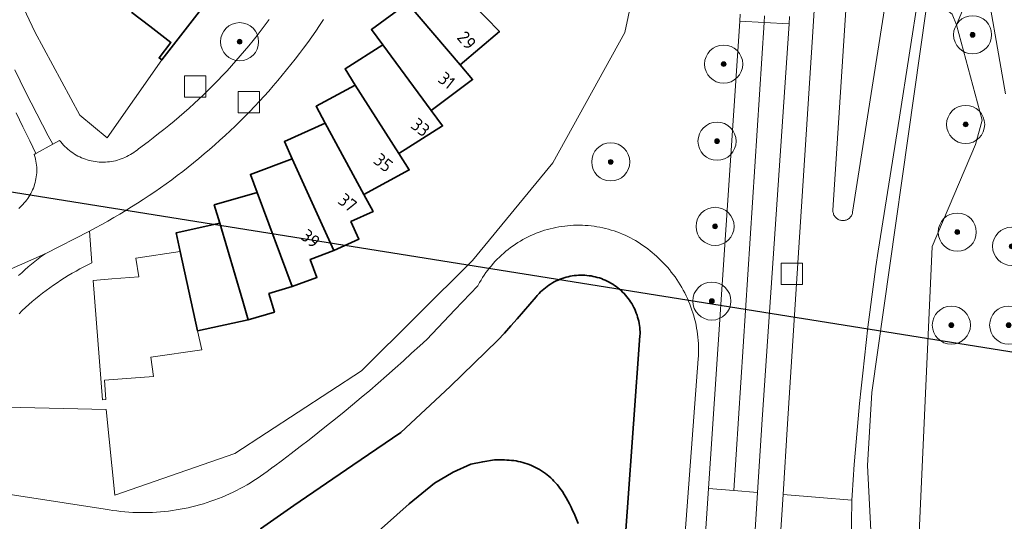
# Model space of a CAD drawing. Extents: x 154222 to 160093, y 456746 to 462495.
# Tile 104 of 254: x 158385 to 158488, y 460793 to 460846. Entities that reach past the tile are written whole.
import ezdxf
from ezdxf.enums import TextEntityAlignment as Align

# ---------------------------------------------------------------- set-up
doc = ezdxf.new("R2010")
doc.units = 0
doc.header["$LTSCALE"] = 0.75
doc.layers.get('0').update_dxf_attribs({"linetype": 'CONTINUOUS'})
doc.layers.get('DEFPOINTS').update_dxf_attribs({"linetype": 'CONTINUOUS'})
for name, color, linetype, lineweight in [('B-XX-GK-BESCHOEIING-G', 252, 'GK-BESCHOEIING', 35), ('B-XX-GR-BOOM-S', 252, 'CONTINUOUS', 25), ('B-XX-OG-BEBOUWING-GV', 6, 'CONTINUOUS', 35), ('B-XX-OG-BEBOUWING-T18', 1, 'CONTINUOUS', 18), ('B-XX-OG-TERREIN_CULTUURSCHEIDING-GV', 252, 'CONTINUOUS', 18), ('B-XX-OG-TERREIN_ERF-GV', 252, 'CONTINUOUS', 18), ('B-XX-OG-WATER_SLOOT-GV', 252, 'CONTINUOUS', 18), ('B-XX-RI-GWA_RIOOLPUT-S', 252, 'CONTINUOUS', 25), ('B-XX-VH-VERHARDING_ASFALT-GV', 252, 'CONTINUOUS', 18), ('B-XX-VH-VERHARDING_BETONSTRAATSTEEN-GV', 252, 'CONTINUOUS', 18), ('B-XX-VH-VERHARDING_STRAATBAKSTEEN-GV', 252, 'CONTINUOUS', 18), ('B-XX-VH-VERHARDING_TEGEL-GV', 252, 'CONTINUOUS', 18)]:
    doc.layers.add(name, color=color, linetype=linetype, lineweight=lineweight)
doc.styles.add('NLCS-ISO-M-T18', font='NLCS-ISO.ttf', dxfattribs={"height": 1.8})
doc.linetypes.add('GK-BESCHOEIING', pattern='A,30,-5,[1,NLCS.SHX,S=1,R=0,X=0,Y=0],-5', length=40)

# ---------------------------------------------------------------- blocks, each defined once
blk = doc.blocks.new('SRI-PUT_INSPECTIEPUT_RIOOLPUT-SO')
at = {"color": 0, "linetype": 'ByBlock', "lineweight": 18}
blk.add_lwpolyline([(-1.125, -1.125), (1.125, -1.125), (1.125, 1.125), (-1.125, 1.125)], close=True, dxfattribs=at)
blk = doc.blocks.new('SGR-BOOM_01-SO')
at = {"linetype": 'ByBlock', "lineweight": 18}
h = blk.add_hatch(color=0, dxfattribs=at)
h.dxf.hatch_style = 1
edge = h.paths.add_edge_path()
edge.add_arc((0, 0), 0.25, 0, 360)
at = {"color": 0, "linetype": 'ByBlock', "lineweight": 18}
for radius in [2, 0.25]:
    blk.add_circle((0, 0), radius, dxfattribs=at)

msp = doc.modelspace()

# ---------------------------------------------------------------- linework, layer by layer
at = {"layer": 'B-XX-GK-BESCHOEIING-G'}
for points in [[(158447.769, 460785.017), (158449.775, 460812.682), (158449.779, 460812.904), (158449.776, 460813.125), (158449.764, 460813.346), (158449.745, 460813.567), (158449.717, 460813.787), (158449.682, 460814.006), (158449.639, 460814.223), (158449.588, 460814.439), (158449.529, 460814.652), (158449.462, 460814.864), (158449.388, 460815.073), (158449.307, 460815.279), (158449.218, 460815.482), (158449.122, 460815.681), (158449.018, 460815.877), (158448.908, 460816.069), (158448.791, 460816.258), (158448.667, 460816.441), (158448.536, 460816.62), (158448.399, 460816.795), (158448.256, 460816.964), (158448.107, 460817.128), (158447.952, 460817.286), (158447.792, 460817.439), (158447.626, 460817.586), (158447.455, 460817.727), (158447.279, 460817.861), (158447.098, 460817.989), (158446.913, 460818.111), (158446.723, 460818.225), (158446.529, 460818.333), (158446.332, 460818.434), (158446.131, 460818.528), (158445.927, 460818.614), (158445.72, 460818.693), (158445.51, 460818.764), (158445.298, 460818.827), (158445.083, 460818.883), (158444.867, 460818.932), (158444.649, 460818.972), (158444.43, 460819.004), (158444.21, 460819.029), (158443.989, 460819.045), (158443.767, 460819.054), (158443.546, 460819.055), (158443.324, 460819.047), (158443.103, 460819.032), (158442.883, 460819.008), (158442.663, 460818.977), (158442.445, 460818.938), (158442.229, 460818.891), (158442.014, 460818.836), (158441.802, 460818.773), (158441.591, 460818.703), (158441.384, 460818.625), (158441.179, 460818.54), (158440.978, 460818.448), (158440.78, 460818.348), (158440.586, 460818.241), (158440.396, 460818.127), (158440.21, 460818.007), (158440.028, 460817.88), (158439.851, 460817.746), (158439.68, 460817.606), (158439.513, 460817.46), (158439.352, 460817.308), (158439.196, 460817.151), (158439.046, 460816.987), (158438.988, 460816.921), (158438.866, 460816.777), (158438.214, 460816.009), (158437.556, 460815.246), (158436.891, 460814.489), (158436.221, 460813.737), (158435.545, 460812.99), (158434.862, 460812.249), (158429.86, 460807.383), (158424.676, 460802.557), (158419.639, 460799.152), (158413.442, 460794.893), (158409.963, 460792.467)], [(158421.344, 460791.343), (158425.56, 460795.069), (158428.201, 460797.263), (158430.188, 460798.415), (158432.024, 460799.223), (158433.272, 460799.496), (158434.51, 460799.691), (158435.512, 460799.678), (158435.571, 460799.678), (158435.812, 460799.673), (158436.052, 460799.66), (158436.292, 460799.64), (158436.531, 460799.611), (158436.769, 460799.574), (158437.006, 460799.529), (158437.241, 460799.477), (158437.474, 460799.417), (158437.705, 460799.349), (158437.934, 460799.273), (158438.16, 460799.19), (158438.383, 460799.099), (158438.603, 460799.001), (158438.82, 460798.896), (158439.033, 460798.784), (158439.242, 460798.664), (158439.447, 460798.538), (158439.648, 460798.405), (158439.844, 460798.265), (158440.036, 460798.119), (158440.222, 460797.967), (158440.404, 460797.809), (158440.58, 460797.644), (158440.75, 460797.474), (158440.915, 460797.298), (158441.074, 460797.117), (158441.227, 460796.931), (158441.373, 460796.74), (158441.513, 460796.544), (158441.628, 460796.364), (158441.826, 460796.046), (158442.016, 460795.723), (158442.199, 460795.397), (158442.376, 460795.066), (158442.545, 460794.732), (158442.707, 460794.395), (158442.862, 460794.054), (158443.009, 460793.709), (158443.149, 460793.362), (158443.282, 460793.012)]]:
    msp.add_lwpolyline(points, dxfattribs=at)
at = {"layer": 'B-XX-OG-BEBOUWING-GV'}
for points in [[(158405.756, 460852.739), (158403.503, 460854.482), (158396.47, 460846.606), (158398.326, 460845.167), (158400.557, 460843.442), (158399.317, 460841.84), (158399.601, 460841.62), (158407.29, 460851.55)], [(158433.606, 460846.06), (158427.632, 460852.145), (158424.068, 460849.106), (158425.365, 460847.586), (158430.898, 460841.098), (158435.023, 460844.616)], [(158430.898, 460841.098), (158425.365, 460847.586), (158421.596, 460844.801), (158422.783, 460843.194), (158427.849, 460836.336), (158432.211, 460839.559)], [(158427.849, 460836.336), (158422.783, 460843.194), (158418.83, 460840.68), (158419.902, 460838.994), (158424.478, 460831.798), (158429.052, 460834.708)], [(158424.478, 460831.798), (158419.902, 460838.994), (158415.782, 460836.762), (158416.733, 460835.006), (158420.796, 460827.509), (158425.564, 460830.092)], [(158420.796, 460827.509), (158416.733, 460835.006), (158412.468, 460833.067), (158413.294, 460831.248), (158417.66, 460821.643), (158420.279, 460822.833), (158419.442, 460824.676), (158421.76, 460825.729)], [(158417.66, 460821.643), (158413.294, 460831.248), (158408.904, 460829.612), (158409.6, 460827.74), (158413.285, 460817.853), (158415.877, 460818.818), (158415.171, 460820.715)], [(158413.285, 460817.853), (158409.6, 460827.74), (158405.106, 460826.415), (158405.671, 460824.498), (158408.083, 460816.32), (158408.655, 460814.38), (158411.407, 460815.191), (158410.835, 460817.131)], [(158408.083, 460816.32), (158405.671, 460824.498), (158401.094, 460823.49), (158401.523, 460821.54), (158403.358, 460813.215), (158408.655, 460814.38)]]:
    msp.add_lwpolyline(points, close=True, dxfattribs=at)
at = {"layer": 'B-XX-OG-TERREIN_CULTUURSCHEIDING-GV'}
for points in [[(158453.49, 460869.521), (158448.182, 460844.486), (158440.614, 460830.842), (158432.193, 460820.588), (158420.536, 460809.024), (158407.266, 460800.351), (158394.664, 460795.989), (158393.749, 460804.984), (158383.301, 460805.206)], [(158480.059, 460855.162), (158477.018, 460835.617), (158474.767, 460821.556), (158474.536, 460819.965), (158474.313, 460818.372), (158474.098, 460816.779), (158473.891, 460815.184), (158473.692, 460813.589), (158473.501, 460811.992), (158473.318, 460810.394), (158473.143, 460808.796), (158472.975, 460807.197), (158472.816, 460805.597), (158472.665, 460803.996), (158472.521, 460802.394), (158472.386, 460800.792), (158472.258, 460799.189), (158472.139, 460797.586), (158472.027, 460795.982), (158471.993, 460795.46), (158471.95, 460790.725)], [(158407.29, 460851.55), (158399.601, 460841.62), (158393.857, 460833.466), (158390.988, 460835.818), (158386.261, 460844.567), (158383.375, 460850.77)], [(158488.111, 460838.07), (158485.725, 460851.885), (158482.983, 460845.307), (158485.694, 460835.309), (158484.981, 460832.742), (158480.432, 460822.072), (158478.836, 460786.622), (158480.768, 460786.838), (158483.564, 460787.495), (158483.972, 460787.682), (158484.373, 460787.883), (158484.766, 460788.098), (158485.152, 460788.326), (158485.529, 460788.569), (158485.898, 460788.824), (158486.257, 460789.093), (158486.606, 460789.374), (158486.945, 460789.668), (158487.273, 460789.973), (158487.591, 460790.29), (158487.897, 460790.618), (158488.19, 460790.957)], [(158482.524, 460846.414), (158482.983, 460845.307), (158485.725, 460851.885)], [(158464.02, 460784.343), (158464.781, 460796.044), (158465.268, 460803.454), (158466.429, 460821.959), (158467.848, 460843.48), (158468.344, 460851.266)], [(158456.162, 460784.632), (158456.969, 460796.69), (158460.25, 460845.69), (158460.29, 460846.411)], [(158474.328, 460786.119), (158473.654, 460799.088), (158474.102, 460806.746), (158479.798, 460846.949)], [(158384.167, 460840.602), (158384.735, 460839.438), (158385.311, 460838.276), (158385.894, 460837.119), (158386.483, 460835.964), (158387.08, 460834.814), (158387.684, 460833.667), (158388.153, 460832.789), (158388.87, 460833.19), (158389, 460833.022), (158389.137, 460832.858), (158389.279, 460832.7), (158389.427, 460832.547), (158389.581, 460832.4), (158389.741, 460832.259), (158389.905, 460832.124), (158390.075, 460831.995), (158390.249, 460831.873), (158390.428, 460831.757), (158390.611, 460831.648), (158390.797, 460831.546), (158390.988, 460831.451), (158391.182, 460831.364), (158391.379, 460831.284), (158391.579, 460831.211), (158391.782, 460831.146), (158391.987, 460831.088), (158392.194, 460831.038), (158392.402, 460830.996), (158392.612, 460830.962), (158392.824, 460830.935), (158393.036, 460830.917), (158393.248, 460830.907), (158393.461, 460830.905), (158393.674, 460830.91), (158393.887, 460830.924), (158394.098, 460830.946), (158394.309, 460830.975), (158394.519, 460831.013), (158394.727, 460831.058), (158394.933, 460831.111), (158395.137, 460831.172), (158395.338, 460831.24), (158395.537, 460831.316), (158395.733, 460831.4), (158395.926, 460831.49), (158396.115, 460831.588), (158396.3, 460831.693), (158396.481, 460831.805), (158396.658, 460831.923), (158396.83, 460832.048), (158396.998, 460832.18), (158397.14, 460832.3), (158398.15, 460833.05), (158398.707, 460833.469), (158399.259, 460833.895), (158399.806, 460834.327), (158400.348, 460834.765), (158400.885, 460835.21), (158401.417, 460835.661), (158401.944, 460836.117), (158402.465, 460836.58), (158402.981, 460837.049), (158403.492, 460837.523), (158403.997, 460838.003), (158404.497, 460838.49), (158404.991, 460838.981), (158405.479, 460839.479), (158405.962, 460839.982), (158406.439, 460840.491), (158406.91, 460841.005), (158407.375, 460841.524), (158407.834, 460842.049), (158408.287, 460842.579), (158408.734, 460843.114), (158409.174, 460843.654), (158409.609, 460844.199), (158410.037, 460844.749), (158410.459, 460845.304), (158410.874, 460845.864)], [(158465.461, 460846.163), (158465.421, 460845.405), (158462.598, 460803.932), (158462.12, 460796.264), (158459.236, 460749.999)], [(158384.579, 460826.056), (158384.734, 460826.189), (158384.884, 460826.329), (158385.028, 460826.474), (158385.166, 460826.625), (158385.299, 460826.781), (158385.425, 460826.942), (158385.545, 460827.108), (158385.658, 460827.278), (158385.764, 460827.453), (158385.864, 460827.632), (158385.957, 460827.815), (158386.042, 460828.001), (158386.12, 460828.19), (158386.19, 460828.382), (158386.253, 460828.577), (158386.309, 460828.774), (158386.356, 460828.973), (158386.396, 460829.174), (158386.428, 460829.376), (158386.452, 460829.579), (158386.468, 460829.783), (158386.476, 460829.988), (158386.476, 460830.192), (158386.468, 460830.397), (158386.452, 460830.601), (158386.428, 460830.804), (158386.396, 460831.006), (158386.356, 460831.207), (158386.309, 460831.406), (158386.253, 460831.603), (158386.22, 460831.71), (158386.392, 460831.806), (158385.737, 460833.135), (158385.023, 460834.602), (158384.315, 460836.072)], [(158380.251, 460796.586), (158393.647, 460794.525), (158394.058, 460794.452), (158394.47, 460794.388), (158394.884, 460794.331), (158395.298, 460794.282), (158395.713, 460794.241), (158396.129, 460794.208), (158396.546, 460794.183), (158396.963, 460794.166), (158397.38, 460794.157), (158397.797, 460794.156), (158398.215, 460794.163), (158398.632, 460794.178), (158399.049, 460794.201), (158399.465, 460794.232), (158399.88, 460794.271), (158400.295, 460794.318), (158400.709, 460794.373), (158401.121, 460794.435), (158401.532, 460794.506), (158401.942, 460794.585), (158402.351, 460794.671), (158402.757, 460794.765), (158403.162, 460794.867), (158403.565, 460794.977), (158403.965, 460795.094), (158404.363, 460795.219), (158404.759, 460795.352), (158405.152, 460795.492), (158405.542, 460795.64), (158405.929, 460795.795), (158406.314, 460795.958), (158406.695, 460796.128), (158407.073, 460796.305), (158407.447, 460796.489), (158407.818, 460796.681), (158408.185, 460796.879), (158408.548, 460797.085), (158408.907, 460797.297), (158409.262, 460797.517), (158409.613, 460797.743), (158409.959, 460797.976), (158410.301, 460798.215), (158410.638, 460798.461), (158410.971, 460798.714), (158411.298, 460798.972), (158411.303, 460798.976), (158412.247, 460799.672), (158413.186, 460800.374), (158414.121, 460801.083), (158415.051, 460801.798), (158415.975, 460802.519), (158416.895, 460803.247), (158417.81, 460803.981), (158418.72, 460804.721), (158419.624, 460805.467), (158420.524, 460806.22), (158421.418, 460806.978), (158422.308, 460807.743), (158423.192, 460808.513), (158424.07, 460809.29), (158424.944, 460810.073), (158425.812, 460810.861), (158426.674, 460811.656), (158427.395, 460812.328), (158430.345, 460815.412), (158432.754, 460817.935), (158432.795, 460818.012), (158432.944, 460818.282), (158433.101, 460818.548), (158433.264, 460818.81), (158433.434, 460819.068), (158433.611, 460819.321), (158433.794, 460819.57), (158433.984, 460819.814), (158434.179, 460820.052), (158434.381, 460820.286), (158434.589, 460820.514), (158434.803, 460820.737), (158435.023, 460820.955), (158435.248, 460821.166), (158435.478, 460821.372), (158435.714, 460821.571), (158435.955, 460821.765), (158436.2, 460821.952), (158436.451, 460822.133), (158436.706, 460822.307), (158436.965, 460822.474), (158437.229, 460822.635), (158437.497, 460822.789), (158437.769, 460822.936), (158438.044, 460823.075), (158438.323, 460823.208), (158438.605, 460823.333), (158438.891, 460823.451), (158439.179, 460823.562), (158439.47, 460823.665), (158439.764, 460823.76), (158440.06, 460823.848), (158440.358, 460823.928), (158440.659, 460824), (158440.96, 460824.065), (158441.264, 460824.122), (158441.569, 460824.17), (158441.875, 460824.211), (158442.182, 460824.244), (158442.49, 460824.269), (158442.799, 460824.286), (158443.107, 460824.295), (158443.416, 460824.296), (158443.725, 460824.289), (158444.033, 460824.274), (158444.341, 460824.251), (158444.649, 460824.22), (158444.955, 460824.181), (158445.26, 460824.135), (158445.564, 460824.08), (158445.867, 460824.017), (158446.167, 460823.947), (158446.466, 460823.869), (158446.763, 460823.783), (158447.057, 460823.69), (158447.349, 460823.589), (158447.638, 460823.48), (158447.924, 460823.364), (158448.207, 460823.24), (158448.487, 460823.11), (158448.764, 460822.972), (158449.036, 460822.827), (158449.305, 460822.675), (158449.57, 460822.516), (158449.83, 460822.35), (158450.087, 460822.177), (158450.338, 460821.999), (158450.585, 460821.813), (158450.827, 460821.621), (158451.064, 460821.423), (158451.296, 460821.219), (158451.499, 460821.041), (158451.74, 460820.821), (158451.974, 460820.596), (158452.203, 460820.365), (158452.427, 460820.128), (158452.644, 460819.885), (158452.855, 460819.638), (158453.061, 460819.385), (158453.26, 460819.128), (158453.452, 460818.865), (158453.638, 460818.598), (158453.818, 460818.326), (158453.991, 460818.051), (158454.157, 460817.77), (158454.315, 460817.486), (158454.467, 460817.198), (158454.612, 460816.907), (158454.75, 460816.612), (158454.88, 460816.314), (158455.003, 460816.012), (158455.119, 460815.708), (158455.227, 460815.401), (158455.327, 460815.091), (158455.42, 460814.779), (158455.505, 460814.465), (158455.582, 460814.149), (158455.652, 460813.831), (158455.714, 460813.511), (158455.767, 460813.19), (158455.813, 460812.868), (158455.851, 460812.545), (158455.881, 460812.22), (158455.903, 460811.896), (158455.918, 460811.57), (158455.924, 460811.245), (158455.922, 460810.919), (158455.912, 460810.594), (158455.894, 460810.269), (158454.347, 460789.709)], [(158454.347, 460789.709), (158455.894, 460810.269), (158455.912, 460810.594), (158455.922, 460810.919), (158455.924, 460811.245), (158455.918, 460811.57), (158455.903, 460811.896), (158455.881, 460812.22), (158455.851, 460812.545), (158455.813, 460812.868), (158455.767, 460813.19), (158455.714, 460813.511), (158455.652, 460813.831), (158455.582, 460814.149), (158455.505, 460814.465), (158455.42, 460814.779), (158455.327, 460815.091), (158455.227, 460815.401), (158455.119, 460815.708), (158455.003, 460816.012), (158454.88, 460816.314), (158454.75, 460816.612), (158454.612, 460816.907), (158454.467, 460817.198), (158454.315, 460817.486), (158454.157, 460817.77), (158453.991, 460818.051), (158453.818, 460818.326), (158453.638, 460818.598), (158453.452, 460818.865), (158453.26, 460819.128), (158453.061, 460819.385), (158452.855, 460819.638), (158452.644, 460819.885), (158452.427, 460820.128), (158452.203, 460820.365), (158451.974, 460820.596), (158451.74, 460820.821), (158451.499, 460821.041), (158451.296, 460821.219), (158451.064, 460821.423), (158450.827, 460821.621), (158450.585, 460821.813), (158450.338, 460821.999), (158450.087, 460822.177), (158449.83, 460822.35), (158449.57, 460822.516), (158449.305, 460822.675), (158449.036, 460822.827), (158448.764, 460822.972), (158448.487, 460823.11), (158448.207, 460823.24), (158447.924, 460823.364), (158447.638, 460823.48), (158447.349, 460823.589), (158447.057, 460823.69), (158446.763, 460823.783), (158446.466, 460823.869), (158446.167, 460823.947), (158445.867, 460824.017), (158445.564, 460824.08), (158445.26, 460824.135), (158444.955, 460824.181), (158444.649, 460824.22), (158444.341, 460824.251), (158444.033, 460824.274), (158443.725, 460824.289), (158443.416, 460824.296), (158443.107, 460824.295), (158442.799, 460824.286), (158442.49, 460824.269), (158442.182, 460824.244), (158441.875, 460824.211), (158441.569, 460824.17), (158441.264, 460824.122), (158440.96, 460824.065), (158440.659, 460824), (158440.358, 460823.928), (158440.06, 460823.848), (158439.764, 460823.76), (158439.47, 460823.665), (158439.179, 460823.562), (158438.891, 460823.451), (158438.605, 460823.333), (158438.323, 460823.208), (158438.044, 460823.075), (158437.769, 460822.936), (158437.497, 460822.789), (158437.229, 460822.635), (158436.965, 460822.474), (158436.706, 460822.307), (158436.451, 460822.133), (158436.2, 460821.952), (158435.955, 460821.765), (158435.714, 460821.571), (158435.478, 460821.372), (158435.248, 460821.166), (158435.023, 460820.955), (158434.803, 460820.737), (158434.589, 460820.514), (158434.381, 460820.286), (158434.179, 460820.052), (158433.984, 460819.814), (158433.794, 460819.57), (158433.611, 460819.321), (158433.434, 460819.068), (158433.264, 460818.81), (158433.101, 460818.548), (158432.944, 460818.282), (158432.795, 460818.012), (158432.754, 460817.935), (158430.345, 460815.412), (158427.395, 460812.328), (158426.674, 460811.656), (158425.812, 460810.861), (158424.944, 460810.073), (158424.07, 460809.29), (158423.192, 460808.513), (158422.308, 460807.743), (158421.418, 460806.978), (158420.524, 460806.22), (158419.624, 460805.467), (158418.72, 460804.721), (158417.81, 460803.981), (158416.895, 460803.247), (158415.975, 460802.519), (158415.051, 460801.798), (158414.121, 460801.083), (158413.186, 460800.374), (158412.247, 460799.672), (158411.303, 460798.976), (158411.298, 460798.972), (158410.971, 460798.714), (158410.638, 460798.461), (158410.301, 460798.215), (158409.959, 460797.976), (158409.613, 460797.743), (158409.262, 460797.517), (158408.907, 460797.297), (158408.548, 460797.085), (158408.185, 460796.879), (158407.818, 460796.681), (158407.447, 460796.489), (158407.073, 460796.305), (158406.695, 460796.128), (158406.314, 460795.958), (158405.929, 460795.795), (158405.542, 460795.64), (158405.152, 460795.492), (158404.759, 460795.352), (158404.363, 460795.219), (158403.965, 460795.094), (158403.565, 460794.977), (158403.162, 460794.867), (158402.757, 460794.765), (158402.351, 460794.671), (158401.942, 460794.585), (158401.532, 460794.506), (158401.121, 460794.435), (158400.709, 460794.373), (158400.295, 460794.318), (158399.88, 460794.271), (158399.465, 460794.232), (158399.049, 460794.201), (158398.632, 460794.178), (158398.215, 460794.163), (158397.797, 460794.156), (158397.38, 460794.157), (158396.963, 460794.166), (158396.546, 460794.183), (158396.129, 460794.208), (158395.713, 460794.241), (158395.298, 460794.282), (158394.884, 460794.331), (158394.47, 460794.388), (158394.058, 460794.452), (158393.647, 460794.525), (158380.251, 460796.586)], [(158384.577, 460819.007), (158384.905, 460819.315), (158385.239, 460819.618), (158385.578, 460819.915), (158385.922, 460820.206), (158386.271, 460820.49), (158386.625, 460820.769), (158386.984, 460821.04), (158387.348, 460821.306), (158383.17, 460819.43)], [(158409.963, 460792.467), (158413.442, 460794.893), (158419.639, 460799.152), (158424.676, 460802.557), (158429.86, 460807.383), (158434.862, 460812.249), (158435.545, 460812.99), (158436.221, 460813.737), (158436.891, 460814.489), (158437.556, 460815.246), (158438.214, 460816.009), (158438.867, 460816.777), (158438.988, 460816.921), (158439.046, 460816.987), (158439.196, 460817.151), (158439.352, 460817.308), (158439.513, 460817.46), (158439.68, 460817.606), (158439.851, 460817.746), (158440.028, 460817.88), (158440.21, 460818.007), (158440.396, 460818.127), (158440.586, 460818.241), (158440.78, 460818.348), (158440.978, 460818.448), (158441.179, 460818.54), (158441.384, 460818.625), (158441.591, 460818.703), (158441.802, 460818.773), (158442.014, 460818.836), (158442.229, 460818.891), (158442.445, 460818.938), (158442.663, 460818.977), (158442.883, 460819.008), (158443.103, 460819.032), (158443.324, 460819.047), (158443.546, 460819.055), (158443.767, 460819.054), (158443.989, 460819.045), (158444.21, 460819.029), (158444.43, 460819.004), (158444.649, 460818.972), (158444.867, 460818.932), (158445.083, 460818.883), (158445.298, 460818.828), (158445.51, 460818.764), (158445.72, 460818.692), (158445.927, 460818.614), (158446.131, 460818.527), (158446.332, 460818.434), (158446.529, 460818.333), (158446.723, 460818.225), (158446.913, 460818.111), (158447.098, 460817.989), (158447.279, 460817.861), (158447.455, 460817.727), (158447.626, 460817.586), (158447.792, 460817.439), (158447.952, 460817.286), (158448.107, 460817.128), (158448.256, 460816.964), (158448.4, 460816.795), (158448.536, 460816.62), (158448.667, 460816.441), (158448.791, 460816.258), (158448.908, 460816.069), (158449.018, 460815.877), (158449.122, 460815.681), (158449.218, 460815.482), (158449.307, 460815.279), (158449.388, 460815.073), (158449.462, 460814.864), (158449.529, 460814.652), (158449.588, 460814.439), (158449.639, 460814.223), (158449.682, 460814.006), (158449.718, 460813.787), (158449.745, 460813.567), (158449.764, 460813.346), (158449.776, 460813.125), (158449.78, 460812.904), (158449.775, 460812.682), (158447.769, 460785.017)], [(158443.282, 460793.012), (158443.149, 460793.362), (158443.009, 460793.709), (158442.862, 460794.054), (158442.707, 460794.395), (158442.545, 460794.732), (158442.376, 460795.066), (158442.199, 460795.397), (158442.016, 460795.723), (158441.826, 460796.046), (158441.628, 460796.365), (158441.513, 460796.544), (158441.373, 460796.74), (158441.227, 460796.931), (158441.074, 460797.117), (158440.915, 460797.299), (158440.75, 460797.474), (158440.58, 460797.644), (158440.404, 460797.809), (158440.222, 460797.967), (158440.036, 460798.119), (158439.844, 460798.265), (158439.648, 460798.405), (158439.447, 460798.538), (158439.242, 460798.664), (158439.033, 460798.784), (158438.82, 460798.896), (158438.603, 460799.001), (158438.383, 460799.099), (158438.16, 460799.19), (158437.934, 460799.273), (158437.705, 460799.349), (158437.474, 460799.417), (158437.241, 460799.477), (158437.006, 460799.529), (158436.769, 460799.574), (158436.532, 460799.611), (158436.292, 460799.64), (158436.052, 460799.661), (158435.812, 460799.673), (158435.571, 460799.678), (158435.512, 460799.677), (158434.51, 460799.691), (158433.272, 460799.495), (158432.024, 460799.223), (158430.188, 460798.415), (158428.201, 460797.263), (158425.56, 460795.069), (158421.344, 460791.343)]]:
    msp.add_lwpolyline(points, dxfattribs=at)
msp.add_lwpolyline([(158481.611, 460847.127), (158481.008, 460847.25), (158480.283, 460847.214), (158479.798, 460846.949), (158474.102, 460806.746), (158473.654, 460799.088), (158474.328, 460786.119), (158478.836, 460786.622), (158480.432, 460822.072), (158484.981, 460832.742), (158485.694, 460835.309), (158482.983, 460845.307), (158482.524, 460846.414)], close=True, dxfattribs=at)
at = {"layer": 'B-XX-OG-TERREIN_ERF-GV'}
for points in [[(158383.301, 460805.206), (158393.749, 460804.984), (158394.664, 460795.989), (158407.266, 460800.351), (158420.536, 460809.024), (158432.193, 460820.588), (158440.614, 460830.842), (158448.182, 460844.486), (158453.49, 460869.521)], [(158383.375, 460850.77), (158386.261, 460844.567), (158390.988, 460835.818), (158393.857, 460833.466), (158399.601, 460841.62), (158399.317, 460841.84), (158400.557, 460843.442), (158398.326, 460845.167), (158396.47, 460846.606)], [(158433.606, 460846.06), (158435.023, 460844.616), (158430.898, 460841.098), (158432.211, 460839.559), (158427.849, 460836.336), (158429.052, 460834.708), (158424.478, 460831.798), (158425.564, 460830.092), (158420.796, 460827.509), (158421.76, 460825.729), (158419.442, 460824.676), (158420.279, 460822.833), (158417.66, 460821.643), (158415.171, 460820.715), (158415.877, 460818.818), (158413.285, 460817.853), (158410.835, 460817.131), (158411.407, 460815.191), (158408.655, 460814.38), (158403.358, 460813.215), (158403.793, 460811.237), (158398.431, 460810.444), (158398.727, 460808.443), (158396.386, 460808.259), (158393.578, 460808.045), (158393.732, 460806.028), (158393.376, 460805.999), (158392.411, 460818.51), (158394.337, 460818.662), (158397.18, 460818.877), (158396.889, 460820.854), (158401.523, 460821.54), (158401.094, 460823.49), (158405.671, 460824.498), (158405.106, 460826.415), (158409.6, 460827.74), (158408.904, 460829.612), (158413.294, 460831.248), (158412.468, 460833.067), (158416.733, 460835.006), (158415.782, 460836.762), (158419.902, 460838.994), (158418.83, 460840.68), (158422.783, 460843.194), (158421.596, 460844.801), (158425.365, 460847.586)], [(158416.566, 460845.847), (158416.162, 460845.242), (158415.752, 460844.642), (158415.335, 460844.047), (158414.911, 460843.456), (158414.482, 460842.87), (158414.045, 460842.289), (158413.603, 460841.712), (158413.153, 460841.141), (158412.698, 460840.574), (158412.237, 460840.013), (158411.769, 460839.457), (158411.295, 460838.905), (158410.815, 460838.359), (158410.33, 460837.819), (158409.838, 460837.284), (158409.341, 460836.754), (158408.837, 460836.229), (158408.328, 460835.711), (158407.813, 460835.198), (158407.293, 460834.69), (158406.767, 460834.189), (158406.236, 460833.693), (158405.699, 460833.203), (158405.157, 460832.719), (158404.609, 460832.241), (158404.056, 460831.769), (158403.498, 460831.303), (158402.935, 460830.843), (158402.367, 460830.39), (158401.794, 460829.943), (158401.216, 460829.502), (158400.634, 460829.067), (158400.046, 460828.639), (158399.454, 460828.218), (158398.858, 460827.803), (158398.256, 460827.395), (158397.651, 460826.993), (158397.041, 460826.598), (158396.426, 460826.21), (158395.808, 460825.828), (158395.185, 460825.453), (158394.558, 460825.086), (158393.927, 460824.725), (158393.292, 460824.371), (158392.653, 460824.024), (158392.011, 460823.684), (158392.269, 460820.344), (158391.846, 460820.141), (158391.427, 460819.932), (158391.012, 460819.715), (158390.6, 460819.491), (158390.193, 460819.26), (158389.789, 460819.023), (158389.389, 460818.778), (158388.994, 460818.527), (158388.603, 460818.269), (158388.216, 460818.004), (158387.834, 460817.733), (158387.457, 460817.455), (158387.084, 460817.17), (158386.717, 460816.88), (158386.354, 460816.583), (158385.997, 460816.28), (158385.644, 460815.971), (158385.297, 460815.656), (158384.956, 460815.336), (158384.62, 460815.009)]]:
    msp.add_lwpolyline(points, dxfattribs=at)
at = {"layer": 'B-XX-OG-WATER_SLOOT-GV'}
for points in [[(158447.769, 460785.017), (158449.775, 460812.682), (158449.78, 460812.904), (158449.776, 460813.125), (158449.764, 460813.346), (158449.745, 460813.567), (158449.718, 460813.787), (158449.682, 460814.006), (158449.639, 460814.223), (158449.588, 460814.439), (158449.529, 460814.652), (158449.462, 460814.864), (158449.388, 460815.073), (158449.307, 460815.279), (158449.218, 460815.482), (158449.122, 460815.681), (158449.018, 460815.877), (158448.908, 460816.069), (158448.791, 460816.258), (158448.667, 460816.441), (158448.536, 460816.62), (158448.4, 460816.795), (158448.256, 460816.964), (158448.107, 460817.128), (158447.952, 460817.286), (158447.792, 460817.439), (158447.626, 460817.586), (158447.455, 460817.727), (158447.279, 460817.861), (158447.098, 460817.989), (158446.913, 460818.111), (158446.723, 460818.225), (158446.529, 460818.333), (158446.332, 460818.434), (158446.131, 460818.527), (158445.927, 460818.614), (158445.72, 460818.692), (158445.51, 460818.764), (158445.298, 460818.828), (158445.083, 460818.883), (158444.867, 460818.932), (158444.649, 460818.972), (158444.43, 460819.004), (158444.21, 460819.029), (158443.989, 460819.045), (158443.767, 460819.054), (158443.546, 460819.055), (158443.324, 460819.047), (158443.103, 460819.032), (158442.883, 460819.008), (158442.663, 460818.977), (158442.445, 460818.938), (158442.229, 460818.891), (158442.014, 460818.836), (158441.802, 460818.773), (158441.591, 460818.703), (158441.384, 460818.625), (158441.179, 460818.54), (158440.978, 460818.448), (158440.78, 460818.348), (158440.586, 460818.241), (158440.396, 460818.127), (158440.21, 460818.007), (158440.028, 460817.88), (158439.851, 460817.746), (158439.68, 460817.606), (158439.513, 460817.46), (158439.352, 460817.308), (158439.196, 460817.151), (158439.046, 460816.987), (158438.988, 460816.921), (158438.867, 460816.777), (158438.214, 460816.009), (158437.556, 460815.246), (158436.891, 460814.489), (158436.221, 460813.737), (158435.545, 460812.99), (158434.862, 460812.249), (158429.86, 460807.383), (158424.676, 460802.557), (158419.639, 460799.152), (158413.442, 460794.893), (158409.963, 460792.467)], [(158421.344, 460791.343), (158425.56, 460795.069), (158428.201, 460797.263), (158430.188, 460798.415), (158432.024, 460799.223), (158433.272, 460799.495), (158434.51, 460799.691), (158435.512, 460799.677), (158435.571, 460799.678), (158435.812, 460799.673), (158436.052, 460799.661), (158436.292, 460799.64), (158436.532, 460799.611), (158436.769, 460799.574), (158437.006, 460799.529), (158437.241, 460799.477), (158437.474, 460799.417), (158437.705, 460799.349), (158437.934, 460799.273), (158438.16, 460799.19), (158438.383, 460799.099), (158438.603, 460799.001), (158438.82, 460798.896), (158439.033, 460798.784), (158439.242, 460798.664), (158439.447, 460798.538), (158439.648, 460798.405), (158439.844, 460798.265), (158440.036, 460798.119), (158440.222, 460797.967), (158440.404, 460797.809), (158440.58, 460797.644), (158440.75, 460797.474), (158440.915, 460797.299), (158441.074, 460797.117), (158441.227, 460796.931), (158441.373, 460796.74), (158441.513, 460796.544), (158441.628, 460796.365), (158441.826, 460796.046), (158442.016, 460795.723), (158442.199, 460795.397), (158442.376, 460795.066), (158442.545, 460794.732), (158442.707, 460794.395), (158442.862, 460794.054), (158443.009, 460793.709), (158443.149, 460793.362), (158443.282, 460793.012)]]:
    msp.add_lwpolyline(points, dxfattribs=at)
at = {"layer": 'B-XX-VH-VERHARDING_ASFALT-GV'}
for points in [[(158476.31, 460852.56), (158472.087, 460825.651), (158472.082, 460825.621), (158472.06, 460825.532), (158472.031, 460825.446), (158471.995, 460825.363), (158471.951, 460825.283), (158471.9, 460825.207), (158471.843, 460825.136), (158471.78, 460825.07), (158471.712, 460825.01), (158471.638, 460824.956), (158471.56, 460824.909), (158471.479, 460824.868), (158471.394, 460824.836), (158471.306, 460824.81), (158471.217, 460824.793), (158471.126, 460824.783), (158471.035, 460824.782), (158470.944, 460824.788), (158470.913, 460824.792), (158470.823, 460824.809), (158470.735, 460824.833), (158470.65, 460824.865), (158470.568, 460824.905), (158470.49, 460824.952), (158470.416, 460825.005), (158470.347, 460825.064), (158470.283, 460825.13), (158470.226, 460825.2), (158470.175, 460825.276), (158470.13, 460825.355), (158470.093, 460825.438), (158470.064, 460825.525), (158470.042, 460825.613), (158470.027, 460825.703), (158470.021, 460825.794), (158470.023, 460825.885), (158474.62, 460896.966)], [(158468.344, 460851.266), (158467.848, 460843.48), (158466.429, 460821.959), (158465.268, 460803.454), (158464.781, 460796.044), (158468.604, 460795.734), (158471.993, 460795.46), (158472.027, 460795.982), (158472.139, 460797.586), (158472.258, 460799.189), (158472.386, 460800.792), (158472.521, 460802.394), (158472.665, 460803.996), (158472.816, 460805.597), (158472.975, 460807.197), (158473.143, 460808.796), (158473.318, 460810.394), (158473.501, 460811.992), (158473.692, 460813.589), (158473.891, 460815.184), (158474.098, 460816.779), (158474.313, 460818.372), (158474.536, 460819.965), (158474.767, 460821.556), (158477.018, 460835.617), (158480.059, 460855.162)], [(158384.315, 460836.072), (158385.023, 460834.602), (158385.737, 460833.135), (158386.392, 460831.806), (158388.153, 460832.789), (158387.684, 460833.667), (158387.08, 460834.814), (158386.483, 460835.964), (158385.894, 460837.119), (158385.311, 460838.276), (158384.735, 460839.438), (158384.167, 460840.602)]]:
    msp.add_lwpolyline(points, dxfattribs=at)
for points in [[(158462.792, 460845.552), (158460.25, 460845.69), (158456.969, 460796.69), (158459.618, 460796.471)], [(158465.421, 460845.405), (158462.792, 460845.552), (158459.618, 460796.471), (158462.12, 460796.264), (158462.598, 460803.932)]]:
    msp.add_lwpolyline(points, close=True, dxfattribs=at)
at = {"layer": 'B-XX-VH-VERHARDING_BETONSTRAATSTEEN-GV'}
for points in [[(158474.62, 460896.966), (158470.023, 460825.885), (158470.021, 460825.794), (158470.027, 460825.703), (158470.042, 460825.613), (158470.064, 460825.525), (158470.093, 460825.438), (158470.13, 460825.355), (158470.175, 460825.276), (158470.226, 460825.2), (158470.283, 460825.13), (158470.347, 460825.064), (158470.416, 460825.005), (158470.49, 460824.952), (158470.568, 460824.905), (158470.65, 460824.865), (158470.735, 460824.833), (158470.823, 460824.809), (158470.913, 460824.792), (158470.944, 460824.788), (158471.035, 460824.782), (158471.126, 460824.783), (158471.217, 460824.793), (158471.306, 460824.81), (158471.394, 460824.836), (158471.479, 460824.868), (158471.56, 460824.909), (158471.638, 460824.956), (158471.712, 460825.01), (158471.78, 460825.07), (158471.843, 460825.136), (158471.9, 460825.207), (158471.951, 460825.283), (158471.995, 460825.363), (158472.031, 460825.446), (158472.06, 460825.532), (158472.082, 460825.621), (158472.087, 460825.651), (158476.31, 460852.56)], [(158462.839, 460846.247), (158462.792, 460845.552), (158465.421, 460845.405), (158465.461, 460846.163)]]:
    msp.add_lwpolyline(points, dxfattribs=at)
at = {"layer": 'B-XX-VH-VERHARDING_STRAATBAKSTEEN-GV'}
for points in [[(158383.17, 460819.43), (158387.348, 460821.306), (158392.011, 460823.684), (158392.653, 460824.024), (158393.292, 460824.371), (158393.927, 460824.725), (158394.558, 460825.086), (158395.185, 460825.453), (158395.808, 460825.828), (158396.426, 460826.21), (158397.041, 460826.598), (158397.651, 460826.993), (158398.256, 460827.395), (158398.858, 460827.803), (158399.454, 460828.218), (158400.046, 460828.639), (158400.634, 460829.067), (158401.216, 460829.502), (158401.794, 460829.943), (158402.367, 460830.39), (158402.935, 460830.843), (158403.498, 460831.303), (158404.056, 460831.769), (158404.609, 460832.241), (158405.157, 460832.719), (158405.699, 460833.203), (158406.236, 460833.693), (158406.767, 460834.189), (158407.293, 460834.69), (158407.813, 460835.198), (158408.328, 460835.711), (158408.837, 460836.229), (158409.341, 460836.754), (158409.838, 460837.284), (158410.33, 460837.819), (158410.815, 460838.359), (158411.295, 460838.905), (158411.769, 460839.457), (158412.237, 460840.013), (158412.698, 460840.574), (158413.153, 460841.141), (158413.603, 460841.712), (158414.045, 460842.289), (158414.482, 460842.87), (158414.911, 460843.456), (158415.335, 460844.047), (158415.752, 460844.642), (158416.162, 460845.242), (158416.566, 460845.847)], [(158410.874, 460845.864), (158410.459, 460845.304), (158410.037, 460844.749), (158409.609, 460844.199), (158409.174, 460843.654), (158408.734, 460843.114), (158408.287, 460842.579), (158407.834, 460842.049), (158407.375, 460841.524), (158406.91, 460841.005), (158406.439, 460840.491), (158405.962, 460839.982), (158405.479, 460839.479), (158404.991, 460838.981), (158404.497, 460838.49), (158403.997, 460838.003), (158403.492, 460837.523), (158402.981, 460837.049), (158402.465, 460836.58), (158401.944, 460836.117), (158401.417, 460835.661), (158400.885, 460835.21), (158400.348, 460834.765), (158399.806, 460834.327), (158399.259, 460833.895), (158398.707, 460833.469), (158398.15, 460833.05), (158397.14, 460832.3), (158396.998, 460832.18), (158396.83, 460832.048), (158396.658, 460831.923), (158396.481, 460831.805), (158396.3, 460831.693), (158396.115, 460831.588), (158395.926, 460831.49), (158395.733, 460831.4), (158395.537, 460831.316), (158395.338, 460831.24), (158395.137, 460831.172), (158394.933, 460831.111), (158394.727, 460831.058), (158394.519, 460831.013), (158394.309, 460830.975), (158394.098, 460830.946), (158393.887, 460830.924), (158393.674, 460830.91), (158393.461, 460830.905), (158393.248, 460830.907), (158393.036, 460830.917), (158392.824, 460830.935), (158392.612, 460830.962), (158392.402, 460830.996), (158392.194, 460831.038), (158391.987, 460831.088), (158391.782, 460831.146), (158391.579, 460831.211), (158391.379, 460831.284), (158391.182, 460831.364), (158390.988, 460831.451), (158390.797, 460831.546), (158390.611, 460831.648), (158390.428, 460831.757), (158390.249, 460831.873), (158390.075, 460831.995), (158389.905, 460832.124), (158389.741, 460832.259), (158389.581, 460832.4), (158389.427, 460832.547), (158389.279, 460832.7), (158389.137, 460832.858), (158389, 460833.022), (158388.87, 460833.19), (158388.153, 460832.789), (158386.392, 460831.806), (158386.22, 460831.71), (158386.253, 460831.603), (158386.309, 460831.406), (158386.356, 460831.207), (158386.396, 460831.006), (158386.428, 460830.804), (158386.452, 460830.601), (158386.468, 460830.397), (158386.476, 460830.192), (158386.476, 460829.988), (158386.468, 460829.783), (158386.452, 460829.579), (158386.428, 460829.376), (158386.396, 460829.174), (158386.356, 460828.973), (158386.309, 460828.774), (158386.253, 460828.577), (158386.19, 460828.382), (158386.12, 460828.19), (158386.042, 460828.001), (158385.957, 460827.815), (158385.864, 460827.632), (158385.764, 460827.453), (158385.658, 460827.278), (158385.545, 460827.108), (158385.425, 460826.942), (158385.299, 460826.781), (158385.166, 460826.625), (158385.028, 460826.474), (158384.884, 460826.329), (158384.734, 460826.189), (158384.579, 460826.056)]]:
    msp.add_lwpolyline(points, dxfattribs=at)
at = {"layer": 'B-XX-VH-VERHARDING_TEGEL-GV'}
for points in [[(158489.96, 460894.387), (158486.035, 460860.553), (158485.959, 460859.964), (158485.892, 460859.375), (158485.832, 460858.784), (158485.78, 460858.193), (158485.737, 460857.602), (158485.701, 460857.009), (158485.673, 460856.416), (158485.653, 460855.823), (158485.642, 460855.23), (158485.638, 460854.637), (158485.642, 460854.043), (158485.654, 460853.45), (158485.674, 460852.857), (158485.703, 460852.264), (158485.725, 460851.885), (158488.111, 460838.07)], [(158460.29, 460846.411), (158460.25, 460845.69), (158462.792, 460845.552), (158462.839, 460846.247)]]:
    msp.add_lwpolyline(points, dxfattribs=at)
at = {"layer": 'DEFPOINTS', "flags": 128}
msp.add_lwpolyline([(157498.69, 460511.773), (157666.489, 461268.413), (158141.33, 461489.21), (159256.935, 461205.939), (159206.487, 460696.309), (158205.708, 460856.251), (158144.02, 460363.33)], close=True, dxfattribs=at)

# ---------------------------------------------------------------- block references
at = {"layer": 'B-XX-GR-BOOM-S'}
for p in [(158407.761, 460843.535), (158484.672, 460844.259), (158458.555, 460841.188), (158483.946, 460834.862), (158457.861, 460833.105), (158446.705, 460830.932), (158457.655, 460824.173), (158483.065, 460823.572), (158488.771, 460822.08), (158457.313, 460816.34), (158482.449, 460813.815), (158488.465, 460813.816)]:
    msp.add_blockref('SGR-BOOM_01-SO', p, dxfattribs=at)
at = {"layer": 'B-XX-RI-GWA_RIOOLPUT-S'}
for p in [(158403.11, 460838.833), (158408.737, 460837.192), (158465.705, 460819.194)]:
    msp.add_blockref('SRI-PUT_INSPECTIEPUT_RIOOLPUT-SO', p, dxfattribs=at)

# ---------------------------------------------------------------- texts
at = {"layer": 'B-XX-OG-BEBOUWING-T18', "style": 'NLCS-ISO-M-T18'}
for s, rotation, p in [('29', 311.4, (158431.593, 460843.681)), ('31', 321.6, (158429.487, 460839.475)), ('33', 321.6, (158426.744, 460834.562)), ('35', 321.6, (158422.841, 460830.853)), ('37', 321.6, (158419.089, 460826.658)), ('39', 321.6, (158415.198, 460822.889))]:
    msp.add_text(s, height=1.35, rotation=rotation, dxfattribs=at).set_placement(p, align=Align.MIDDLE_CENTER)

doc.saveas('drawing.dxf')
